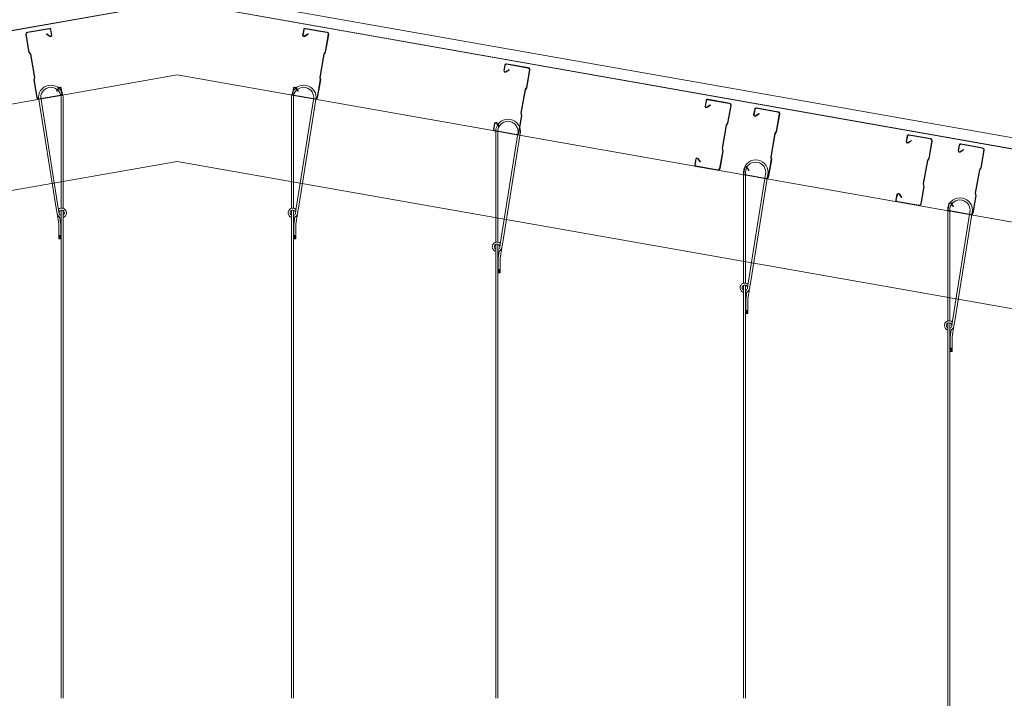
# Model space of a CAD drawing. Header units: millimetres. Extents: x -257 to 10431, y -1141 to 7851.
# Tile 7 of 10: x 4649 to 7541, y 2813 to 4806. Entities that reach past the tile are written whole.
import ezdxf

# ---------------------------------------------------------------- set-up
doc = ezdxf.new("R2010")
doc.units = ezdxf.units.MM
doc.layers.add('A-DETL', color=90, linetype='Continuous', lineweight=18)
doc.layers.add('A-DETL-GENF', color=92, linetype='Continuous', lineweight=18)

# ---------------------------------------------------------------- blocks, each defined once
blk = doc.blocks.new('Galvanized Wire Rope - Galvanized Wire Rope-5994899-TYPICAL COLD STORE SECTION')
at = {"layer": 'A-DETL-GENF'}
for p, q in [((-15.9, 56.6), (-67.8, 381.8)), ((-61.1, 381.8), (-9.7, 56.5)), ((-1.5, 381.8), (-1.5, 56.6)), ((4.5, 381.8), (4.5, 56.2)), ((-13.3, 40.6), (-15.9, 56.6)), ((-13.3, 40.6), (-8.3, 9.3)), ((-7.3, 41.2), (-9.8, 56.6)), ((-5.6, 30.2), (-2.3, 9.2)), ((-1.5, 50.5), (-1.5, -8.3)), ((4.5, 49.7), (4.5, -8.3)), ((-8.3, -33.3), (-8.3, 9.3)), ((-2.3, 9.2), (-2.3, -33.3)), ((-8.3, -24.1), (-2.3, -24.1)), ((-8.3, -25.4), (-2.3, -25.4)), ((-8.3, -26.8), (-2.3, -26.8)), ((-8.3, -28.1), (-2.3, -28.1)), ((-1.5, -8.3), (-1.5, -1383.1)), ((4.5, -8.3), (4.5, -1383.1)), ((-8.3, -29.4), (-2.3, -29.4)), ((-8.3, -30.7), (-2.3, -30.7)), ((-8.3, -32), (-2.3, -32)), ((-2.3, -33.3), (-8.3, -33.3))]:
    blk.add_line(p, q, dxfattribs=at)
for centre, radius, start, end in [((-31.7, 381.8), 36.2, 360, 180), ((-31.3, 381.8), 29.8, 360, 180), ((0.5, 42.8), 14, 188.9735, 261.8341), ((0.5, 42.8), 14, 286.6504, 133.7921), ((0.5, 42.8), 8, 300.0947, 175.934), ((0.5, 42.8), 8, 191.2435, 255.6072)]:
    blk.add_arc(centre, radius, start, end, dxfattribs=at)
blk = doc.blocks.new('Galvanized Wire Rope - Galvanized Wire Rope-5994850-TYPICAL COLD STORE SECTION')
at = {"layer": 'A-DETL-GENF'}
for p, q in [((-1.5, 8.3), (-1.5, 1383.1)), ((4.5, 8.3), (4.5, 1383.1)), ((-2.3, 33.3), (-8.3, 33.3)), ((-8.3, 33.3), (-8.3, -9.3)), ((-8.3, 32), (-2.3, 32)), ((-8.3, 30.7), (-2.3, 30.7)), ((-8.3, 29.4), (-2.3, 29.4)), ((-2.3, -9.2), (-2.3, 33.3)), ((-8.3, 28.1), (-2.3, 28.1)), ((-8.3, 26.8), (-2.3, 26.8)), ((-8.3, 25.4), (-2.3, 25.4)), ((-8.3, 24.1), (-2.3, 24.1)), ((-1.5, -50.5), (-1.5, 8.3)), ((4.5, -49.7), (4.5, 8.3)), ((-13.3, -40.6), (-8.3, -9.3)), ((-5.6, -30.2), (-2.3, -9.2)), ((-15.9, -56.6), (-67.8, -381.8)), ((-61.1, -381.8), (-9.7, -56.5)), ((-13.3, -40.6), (-15.9, -56.6)), ((-7.3, -41.2), (-9.8, -56.6)), ((-1.5, -381.8), (-1.5, -56.6)), ((4.5, -381.8), (4.5, -56.2))]:
    blk.add_line(p, q, dxfattribs=at)
for centre, radius, start, end in [((0.5, -42.8), 14, 98.1659, 171.0265), ((0.5, -42.8), 14, 226.2079, 73.3496), ((0.5, -42.8), 8, 184.066, 59.9053), ((0.5, -42.8), 8, 104.3928, 168.7565), ((-31.7, -381.8), 36.2, 180, 0), ((-31.3, -381.8), 29.8, 180, 0)]:
    blk.add_arc(centre, radius, start, end, dxfattribs=at)
blk = doc.blocks.new('Galvanized Wire Rope - Galvanized Wire Rope-5994822-TYPICAL COLD STORE SECTION')
at = {"layer": 'A-DETL-GENF'}
for p, q in [((-1.5, 8.3), (-1.5, 1283.1)), ((4.5, 8.3), (4.5, 1283.1)), ((-2.3, 33.3), (-8.3, 33.3)), ((-8.3, 33.3), (-8.3, -9.3)), ((-8.3, 32), (-2.3, 32)), ((-8.3, 30.7), (-2.3, 30.7)), ((-8.3, 29.4), (-2.3, 29.4)), ((-2.3, -9.2), (-2.3, 33.3)), ((-8.3, 28.1), (-2.3, 28.1)), ((-8.3, 26.8), (-2.3, 26.8)), ((-8.3, 25.4), (-2.3, 25.4)), ((-8.3, 24.1), (-2.3, 24.1)), ((-1.5, -50.5), (-1.5, 8.3)), ((4.5, -49.7), (4.5, 8.3)), ((-13.3, -40.6), (-8.3, -9.3)), ((-5.6, -30.2), (-2.3, -9.2)), ((-15.9, -56.6), (-67.8, -381.8)), ((-61.1, -381.8), (-9.7, -56.5)), ((-13.3, -40.6), (-15.9, -56.6)), ((-7.3, -41.2), (-9.8, -56.6)), ((-1.5, -381.8), (-1.5, -56.6)), ((4.5, -381.8), (4.5, -56.2))]:
    blk.add_line(p, q, dxfattribs=at)
for centre, radius, start, end in [((0.5, -42.8), 14, 98.1659, 171.0265), ((0.5, -42.8), 14, 226.2079, 73.3496), ((0.5, -42.8), 8, 184.066, 59.9053), ((0.5, -42.8), 8, 104.3928, 168.7565), ((-31.7, -381.8), 36.2, 180, 0), ((-31.3, -381.8), 29.8, 180, 0)]:
    blk.add_arc(centre, radius, start, end, dxfattribs=at)
blk = doc.blocks.new('Galvanized Wire Rope - Galvanized Wire Rope-5994731-TYPICAL COLD STORE SECTION')
at = {"layer": 'A-DETL-GENF'}
for p, q in [((-1.5, 8.3), (-1.5, 1533.1)), ((4.5, 8.3), (4.5, 1533.1)), ((-2.3, 33.3), (-8.3, 33.3)), ((-8.3, 33.3), (-8.3, -9.3)), ((-8.3, 32), (-2.3, 32)), ((-8.3, 30.7), (-2.3, 30.7)), ((-8.3, 29.4), (-2.3, 29.4)), ((-2.3, -9.2), (-2.3, 33.3)), ((-8.3, 28.1), (-2.3, 28.1)), ((-8.3, 26.8), (-2.3, 26.8)), ((-8.3, 25.4), (-2.3, 25.4)), ((-8.3, 24.1), (-2.3, 24.1)), ((-1.5, -50.5), (-1.5, 8.3)), ((4.5, -49.7), (4.5, 8.3)), ((-13.3, -40.6), (-8.3, -9.3)), ((-5.6, -30.2), (-2.3, -9.2)), ((-15.9, -56.6), (-67.8, -381.8)), ((-61.1, -381.8), (-9.7, -56.5)), ((-13.3, -40.6), (-15.9, -56.6)), ((-7.3, -41.2), (-9.8, -56.6)), ((-1.5, -381.8), (-1.5, -56.6)), ((4.5, -381.8), (4.5, -56.2))]:
    blk.add_line(p, q, dxfattribs=at)
for centre, radius, start, end in [((0.5, -42.8), 14, 98.1659, 171.0265), ((0.5, -42.8), 14, 226.2079, 73.3496), ((0.5, -42.8), 8, 184.066, 59.9053), ((0.5, -42.8), 8, 104.3928, 168.7565), ((-31.7, -381.8), 36.2, 180, 0), ((-31.3, -381.8), 29.8, 180, 0)]:
    blk.add_arc(centre, radius, start, end, dxfattribs=at)
blk = doc.blocks.new('Galvanized Wire Rope - Galvanized Wire Rope-5994781-TYPICAL COLD STORE SECTION')
at = {"layer": 'A-DETL-GENF'}
for p, q in [((-1.5, 8.3), (-1.5, 1163.1)), ((4.5, 8.3), (4.5, 1163.1)), ((-2.3, 33.3), (-8.3, 33.3)), ((-8.3, 33.3), (-8.3, -9.3)), ((-8.3, 32), (-2.3, 32)), ((-8.3, 30.7), (-2.3, 30.7)), ((-8.3, 29.4), (-2.3, 29.4)), ((-2.3, -9.2), (-2.3, 33.3)), ((-8.3, 28.1), (-2.3, 28.1)), ((-8.3, 26.8), (-2.3, 26.8)), ((-8.3, 25.4), (-2.3, 25.4)), ((-8.3, 24.1), (-2.3, 24.1)), ((-1.5, -50.5), (-1.5, 8.3)), ((4.5, -49.7), (4.5, 8.3)), ((-13.3, -40.6), (-8.3, -9.3)), ((-5.6, -30.2), (-2.3, -9.2)), ((-15.9, -56.6), (-67.8, -381.8)), ((-61.1, -381.8), (-9.7, -56.5)), ((-13.3, -40.6), (-15.9, -56.6)), ((-7.3, -41.2), (-9.8, -56.6)), ((-1.5, -381.8), (-1.5, -56.6)), ((4.5, -381.8), (4.5, -56.2))]:
    blk.add_line(p, q, dxfattribs=at)
for centre, radius, start, end in [((0.5, -42.8), 14, 98.1659, 171.0265), ((0.5, -42.8), 14, 226.2079, 73.3496), ((0.5, -42.8), 8, 184.066, 59.9053), ((0.5, -42.8), 8, 104.3928, 168.7565), ((-31.7, -381.8), 36.2, 180, 0), ((-31.3, -381.8), 29.8, 180, 0)]:
    blk.add_arc(centre, radius, start, end, dxfattribs=at)
blk = doc.blocks.new('MSS Purlin - MSS 200_12-5940075-TYPICAL COLD STORE SECTION')
at = {"layer": 'A-DETL-GENF'}
for p, q in [((-37.5, 93.9), (-37.5, 41.3)), ((-36.3, 41.5), (-36.3, 93.9)), ((33.3, 100), (-31.3, 100)), ((-31.3, 98.9), (33.3, 98.9)), ((36.3, 95.9), (36.3, 78.5)), ((37.5, 78.3), (37.5, 95.9)), ((22.4, 84.4), (23.2, 85.2)), ((22.4, 84.4), (30.8, 75.9)), ((31.6, 76.8), (23.2, 85.2)), ((-34.4, 34.8), (-37.5, 41.3)), ((-36.3, 41.5), (-33.3, 35)), ((-34.4, 34.8), (-34.4, -34.8)), ((-33.3, 35), (-33.3, -35)), ((-34.4, -34.8), (-37.5, -41.3)), ((-37.5, -41.3), (-37.5, -93.9)), ((-36.3, -41.5), (-33.3, -35)), ((-36.3, -93.9), (-36.3, -41.5)), ((22.4, -84.4), (30.8, -75.9)), ((22.4, -84.4), (23.2, -85.2)), ((31.6, -76.8), (23.2, -85.2)), ((36.3, -95.9), (36.3, -78.5)), ((37.5, -78.3), (37.5, -95.9)), ((33.3, -98.9), (-31.3, -98.9)), ((-31.3, -100), (33.3, -100))]:
    blk.add_line(p, q, dxfattribs=at)
for centre, radius, start, end in [((-31.3, 93.9), 6.15, 90, 180), ((-31.3, 93.9), 5, 90, 180), ((33.3, 95.9), 4.15, 360, 90), ((33.3, 95.9), 3, 0, 90), ((33.4, 79.2), 4.15, 231.352, 348.8207), ((33.4, 79.2), 3, 232.4723, 346.8434), ((33.4, -79.2), 4.15, 11.1793, 128.648), ((33.4, -79.2), 3, 13.1566, 127.5277), ((-31.3, -93.9), 6.15, 180, 270), ((-31.3, -93.9), 5, 180, 270), ((33.3, -95.9), 3, 270, 360), ((33.3, -95.9), 4.15, 270, 0)]:
    blk.add_arc(centre, radius, start, end, dxfattribs=at)
blk = doc.blocks.new('MSS Purlin - MSS 200_12-5955472-TYPICAL COLD STORE SECTION')
at = {"layer": 'A-DETL-GENF'}
for p, q in [((-37.5, 41.3), (-37.5, 93.9)), ((-36.3, 93.9), (-36.3, 41.5)), ((-31.3, 100), (33.3, 100)), ((33.3, 98.9), (-31.3, 98.9)), ((36.3, 95.9), (36.3, 78.5)), ((37.5, 78.3), (37.5, 95.9)), ((22.4, 84.4), (23.2, 85.2)), ((22.4, 84.4), (30.8, 75.9)), ((31.6, 76.8), (23.2, 85.2)), ((-34.4, 34.8), (-37.5, 41.3)), ((-36.3, 41.5), (-33.3, 35)), ((-34.4, -34.8), (-34.4, 34.8)), ((-33.3, -35), (-33.3, 35)), ((-34.4, -34.8), (-37.5, -41.3)), ((-37.5, -93.9), (-37.5, -41.3)), ((-36.3, -41.5), (-33.3, -35)), ((-36.3, -41.5), (-36.3, -93.9)), ((22.4, -84.4), (30.8, -75.9)), ((22.4, -84.4), (23.2, -85.2)), ((31.6, -76.8), (23.2, -85.2)), ((36.3, -95.9), (36.3, -78.5)), ((37.5, -78.3), (37.5, -95.9)), ((-31.3, -98.9), (33.3, -98.9)), ((33.3, -100), (-31.3, -100))]:
    blk.add_line(p, q, dxfattribs=at)
for centre, radius, start, end in [((-31.3, 93.9), 6.15, 90, 180), ((-31.3, 93.9), 5, 90, 180), ((33.3, 95.9), 4.15, 360, 90), ((33.3, 95.9), 3, 0, 90), ((33.4, 79.2), 4.15, 231.352, 348.8207), ((33.4, 79.2), 3, 232.4723, 346.8434), ((33.4, -79.2), 4.15, 11.1793, 128.648), ((33.4, -79.2), 3, 13.1566, 127.5277), ((-31.3, -93.9), 6.15, 180, 270), ((-31.3, -93.9), 5, 180, 270), ((33.3, -95.9), 3, 270, 0), ((33.3, -95.9), 4.15, 270, 0)]:
    blk.add_arc(centre, radius, start, end, dxfattribs=at)
blk = doc.blocks.new('01 Roof Ridge C - MC700-5967831-TYPICAL COLD STORE SECTION')
at = {"layer": 'A-DETL-GENF'}
for points in [[(-5353.6, -936.9), (-88.7, -8.6), (-76.8, 24.2), (-77.1, 26.2), (-89.4, -7.7), (-5353.7, -935.9)], [(5273.6, -936.9), (5273.7, -935.9), (9.4, -7.7), (-2.9, 26.2), (-3.2, 24.2), (8.7, -8.6), (4538.5, -807.3)]]:
    blk.add_hatch(color=256, dxfattribs=at).paths.add_polyline_path(points)
for p, q in [((-2.9, 26.2), (5279.2, -905.2)), ((-89.4, -7.7), (-5353.7, -935.9)), ((-5353.6, -936.9), (-88.7, -8.6)), ((8.7, -8.6), (5273.6, -936.9)), ((5273.7, -935.9), (9.4, -7.7))]:
    blk.add_line(p, q, dxfattribs=at)

msp = doc.modelspace()

# ---------------------------------------------------------------- linework, layer by layer
at = {"layer": 'A-DETL'}
for p, q in [((37.2, 3749.2), (5112.2, 4644.1)), ((10174.7, 3751.4), (5112.2, 4644.1)), ((5112.2, 4390.2), (287.2, 3539.4)), ((9924.7, 3541.6), (5112.2, 4390.2))]:
    msp.add_line(p, q, dxfattribs=at)

# ---------------------------------------------------------------- block references
at = {"layer": 'A-DETL-GENF'}
for name, p in [('01 Roof Ridge C - MC700-5967831-TYPICAL COLD STORE SECTION', (5152.2, 4859.1)), ('Galvanized Wire Rope - Galvanized Wire Rope-5994899-TYPICAL COLD STORE SECTION', (4772.4, 4196.2))]:
    msp.add_blockref(name, p, dxfattribs=at)
for name, p, rotation in [('MSS Purlin - MSS 200_12-5940075-TYPICAL COLD STORE SECTION', (4720.6, 4676.6), 10.00000000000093), ('MSS Purlin - MSS 200_12-5955472-TYPICAL COLD STORE SECTION', (5503.8, 4676.6), 169.9999999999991), ('MSS Purlin - MSS 200_12-5955472-TYPICAL COLD STORE SECTION', (6094.7, 4572.4), 169.9999999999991), ('Galvanized Wire Rope - Galvanized Wire Rope-5994850-TYPICAL COLD STORE SECTION', (5452, 4196.2), 180), ('MSS Purlin - MSS 200_12-5955472-TYPICAL COLD STORE SECTION', (6685.6, 4468.2), 169.9999999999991), ('MSS Purlin - MSS 200_12-5955472-TYPICAL COLD STORE SECTION', (6828.4, 4443), 169.9999999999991), ('Galvanized Wire Rope - Galvanized Wire Rope-5994822-TYPICAL COLD STORE SECTION', (6052, 4096.2), 180), ('MSS Purlin - MSS 200_12-5955472-TYPICAL COLD STORE SECTION', (7276.5, 4364), 169.9999999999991), ('MSS Purlin - MSS 200_12-5955472-TYPICAL COLD STORE SECTION', (7429.1, 4337.1), 169.9999999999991), ('Galvanized Wire Rope - Galvanized Wire Rope-5994781-TYPICAL COLD STORE SECTION', (6779.6, 3976.2), 180), ('Galvanized Wire Rope - Galvanized Wire Rope-5994731-TYPICAL COLD STORE SECTION', (7379.6, 3865.2), 180)]:
    msp.add_blockref(name, p, dxfattribs=dict(at, rotation=rotation))

doc.saveas('drawing.dxf')
